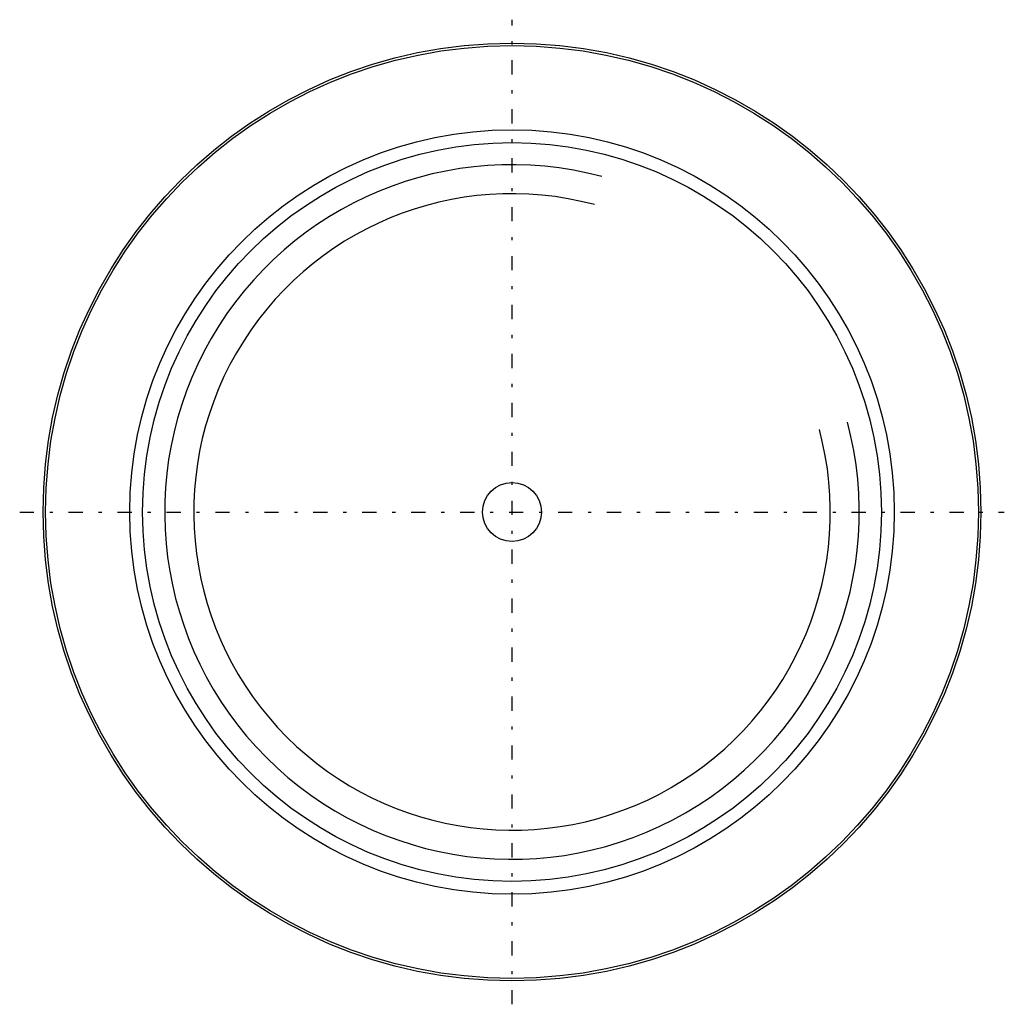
# Model space of a CAD drawing. Extents: x -15.6 to 15.6, y -15.6 to 15.6.
import ezdxf

# ---------------------------------------------------------------- set-up
doc = ezdxf.new("R2010")
doc.units = 0
doc.linetypes.add('CENTER', pattern=[1.5, 0.45, -0.5, 0.05, -0.5])
for name, color, linetype in [('AM_0', 7, 'CONTINUOUS'), ('AM_10', 7, 'CONTINUOUS'), ('AM_7', 7, 'CENTER'), ('CONNECTIONPOINTS', 1, 'CONTINUOUS')]:
    doc.layers.add(name, color=color, linetype=linetype)

msp = doc.modelspace()

# ---------------------------------------------------------------- linework, layer by layer
at = {"layer": 'AM_0', "color": 7, "linetype": 'CONTINUOUS'}
for radius in [14.85, 14.7716, 12.106, 11.7, 0.9374]:
    msp.add_circle((0, 0), radius, dxfattribs=at)
at = {"layer": 'AM_10', "color": 7, "linetype": 'CONTINUOUS'}
for radius in [11, 10.08]:
    msp.add_arc((0, 0), radius, 75, 15, dxfattribs=at)
at = {"layer": 'AM_7', "color": 4, "linetype": 'CENTER'}
for p, q in [((0, -15.5925), (0, 15.5925)), ((-15.5925, 0), (15.5925, 0))]:
    msp.add_line(p, q, dxfattribs=at)
at = {"layer": 'CONNECTIONPOINTS', "color": 1, "linetype": 'CONTINUOUS'}
msp.add_point((0, 0), dxfattribs=at)

doc.saveas('drawing.dxf')
